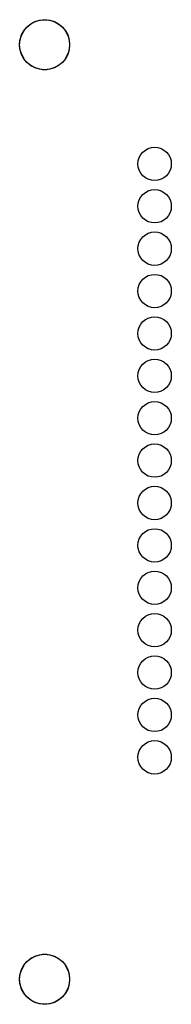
# Model space of a CAD drawing. Extents: x 170.5 to 229.5, y -99.5 to -40.5.
# Tile 1 of 3: x 170.5 to 179.6, y -99.5 to -40.5. Entities that reach past the tile are written whole.
import ezdxf

# ---------------------------------------------------------------- set-up
doc = ezdxf.new("R2010")
doc.units = 0
doc.layers.add('BLACK', color=7, linetype='CONTINUOUS')

msp = doc.modelspace()

# ---------------------------------------------------------------- linework, layer by layer
at = {"layer": 'BLACK', "linetype": 'CONTINUOUS'}
for p, q in [((171.18, -40.7443), (171.397, -40.6263)), ((171.397, -40.6263), (171.632, -40.5459)), ((171.632, -40.5459), (171.876, -40.5051)), ((171.876, -40.5051), (172.124, -40.5051)), ((172.124, -40.5051), (172.368, -40.5459)), ((172.368, -40.5459), (172.603, -40.6263)), ((172.603, -40.6263), (172.82, -40.7443)), ((170.581, -41.513), (170.681, -41.2861)), ((170.681, -41.2861), (170.816, -41.0787)), ((170.816, -41.0787), (170.984, -40.8964)), ((170.984, -40.8964), (171.18, -40.7443)), ((172.82, -40.7443), (173.016, -40.8964)), ((173.016, -40.8964), (173.184, -41.0787)), ((173.184, -41.0787), (173.319, -41.2861)), ((173.319, -41.2861), (173.419, -41.513)), ((170.5, -42), (170.52, -41.7531)), ((170.52, -41.7531), (170.581, -41.513)), ((173.419, -41.513), (173.48, -41.7531)), ((173.48, -41.7531), (173.5, -42)), ((170.52, -42.2469), (170.5, -42)), ((170.581, -42.487), (170.52, -42.2469)), ((173.48, -42.2469), (173.419, -42.487)), ((173.5, -42), (173.48, -42.2469)), ((170.681, -42.7139), (170.581, -42.487)), ((170.816, -42.9213), (170.681, -42.7139)), ((170.984, -43.1036), (170.816, -42.9213)), ((173.184, -42.9213), (173.016, -43.1036)), ((173.319, -42.7139), (173.184, -42.9213)), ((173.419, -42.487), (173.319, -42.7139)), ((171.18, -43.2557), (170.984, -43.1036)), ((171.397, -43.3737), (171.18, -43.2557)), ((171.632, -43.4541), (171.397, -43.3737)), ((171.876, -43.4949), (171.632, -43.4541)), ((172.124, -43.4949), (171.876, -43.4949)), ((172.368, -43.4541), (172.124, -43.4949)), ((172.603, -43.3737), (172.368, -43.4541)), ((172.82, -43.2557), (172.603, -43.3737)), ((173.016, -43.1036), (172.82, -43.2557)), ((177.893, -48.4329), (178.044, -48.3085)), ((178.044, -48.3085), (178.217, -48.2161)), ((178.217, -48.2161), (178.405, -48.1592)), ((178.405, -48.1592), (178.6, -48.14)), ((178.6, -48.14), (178.795, -48.1592)), ((178.795, -48.1592), (178.983, -48.2161)), ((178.983, -48.2161), (179.156, -48.3085)), ((179.156, -48.3085), (179.307, -48.4329)), ((177.6, -49.14), (177.619, -48.9449)), ((177.619, -48.9449), (177.676, -48.7573)), ((177.676, -48.7573), (177.769, -48.5844)), ((177.769, -48.5844), (177.893, -48.4329)), ((179.307, -48.4329), (179.431, -48.5844)), ((179.431, -48.5844), (179.524, -48.7573)), ((179.524, -48.7573), (179.581, -48.9449)), ((179.581, -48.9449), (179.6, -49.14)), ((177.619, -49.3351), (177.6, -49.14)), ((177.676, -49.5227), (177.619, -49.3351)), ((177.769, -49.6956), (177.676, -49.5227)), ((179.524, -49.5227), (179.431, -49.6956)), ((179.581, -49.3351), (179.524, -49.5227)), ((179.6, -49.14), (179.581, -49.3351)), ((177.893, -49.8471), (177.769, -49.6956)), ((178.044, -49.9715), (177.893, -49.8471)), ((178.217, -50.0639), (178.044, -49.9715)), ((178.405, -50.1208), (178.217, -50.0639)), ((178.6, -50.14), (178.405, -50.1208)), ((178.795, -50.1208), (178.6, -50.14)), ((178.983, -50.0639), (178.795, -50.1208)), ((179.156, -49.9715), (178.983, -50.0639)), ((179.307, -49.8471), (179.156, -49.9715)), ((179.431, -49.6956), (179.307, -49.8471)), ((178.217, -50.7561), (178.405, -50.6992)), ((178.405, -50.6992), (178.6, -50.68)), ((178.6, -50.68), (178.795, -50.6992)), ((178.795, -50.6992), (178.983, -50.7561)), ((177.619, -51.4849), (177.676, -51.2973)), ((177.676, -51.2973), (177.769, -51.1244)), ((177.769, -51.1244), (177.893, -50.9729)), ((177.893, -50.9729), (178.044, -50.8485)), ((178.044, -50.8485), (178.217, -50.7561)), ((178.983, -50.7561), (179.156, -50.8485)), ((179.156, -50.8485), (179.307, -50.9729)), ((179.307, -50.9729), (179.431, -51.1244)), ((179.431, -51.1244), (179.524, -51.2973)), ((179.524, -51.2973), (179.581, -51.4849)), ((177.6, -51.68), (177.619, -51.4849)), ((177.619, -51.8751), (177.6, -51.68)), ((177.676, -52.0627), (177.619, -51.8751)), ((179.581, -51.8751), (179.524, -52.0627)), ((179.581, -51.4849), (179.6, -51.68)), ((179.6, -51.68), (179.581, -51.8751)), ((177.769, -52.2356), (177.676, -52.0627)), ((177.893, -52.3871), (177.769, -52.2356)), ((178.044, -52.5115), (177.893, -52.3871)), ((179.307, -52.3871), (179.156, -52.5115)), ((179.431, -52.2356), (179.307, -52.3871)), ((179.524, -52.0627), (179.431, -52.2356)), ((178.217, -52.6039), (178.044, -52.5115)), ((178.405, -52.6608), (178.217, -52.6039)), ((178.6, -52.68), (178.405, -52.6608)), ((178.795, -52.6608), (178.6, -52.68)), ((178.983, -52.6039), (178.795, -52.6608)), ((179.156, -52.5115), (178.983, -52.6039)), ((177.676, -53.8373), (177.769, -53.6644)), ((177.769, -53.6644), (177.893, -53.5129)), ((177.893, -53.5129), (178.044, -53.3885)), ((178.044, -53.3885), (178.217, -53.2961)), ((178.217, -53.2961), (178.405, -53.2392)), ((178.405, -53.2392), (178.6, -53.22)), ((178.6, -53.22), (178.795, -53.2392)), ((178.795, -53.2392), (178.983, -53.2961)), ((178.983, -53.2961), (179.156, -53.3885)), ((179.156, -53.3885), (179.307, -53.5129)), ((179.307, -53.5129), (179.431, -53.6644)), ((179.431, -53.6644), (179.524, -53.8373)), ((177.6, -54.22), (177.619, -54.0249)), ((177.619, -54.4151), (177.6, -54.22)), ((177.619, -54.0249), (177.676, -53.8373)), ((179.524, -53.8373), (179.581, -54.0249)), ((179.581, -54.0249), (179.6, -54.22)), ((179.6, -54.22), (179.581, -54.4151)), ((177.676, -54.6027), (177.619, -54.4151)), ((177.769, -54.7756), (177.676, -54.6027)), ((177.893, -54.9271), (177.769, -54.7756)), ((179.431, -54.7756), (179.307, -54.9271)), ((179.524, -54.6027), (179.431, -54.7756)), ((179.581, -54.4151), (179.524, -54.6027)), ((178.044, -55.0515), (177.893, -54.9271)), ((178.217, -55.1439), (178.044, -55.0515)), ((178.405, -55.2008), (178.217, -55.1439)), ((178.6, -55.22), (178.405, -55.2008)), ((178.795, -55.2008), (178.6, -55.22)), ((178.983, -55.1439), (178.795, -55.2008)), ((179.156, -55.0515), (178.983, -55.1439)), ((179.307, -54.9271), (179.156, -55.0515)), ((177.893, -56.0529), (178.044, -55.9285)), ((178.044, -55.9285), (178.217, -55.8361)), ((178.217, -55.8361), (178.405, -55.7792)), ((178.405, -55.7792), (178.6, -55.76)), ((178.6, -55.76), (178.795, -55.7792)), ((178.795, -55.7792), (178.983, -55.8361)), ((178.983, -55.8361), (179.156, -55.9285)), ((179.156, -55.9285), (179.307, -56.0529)), ((177.6, -56.76), (177.619, -56.5649)), ((177.619, -56.5649), (177.676, -56.3773)), ((177.676, -56.3773), (177.769, -56.2044)), ((177.769, -56.2044), (177.893, -56.0529)), ((179.307, -56.0529), (179.431, -56.2044)), ((179.431, -56.2044), (179.524, -56.3773)), ((179.524, -56.3773), (179.581, -56.5649)), ((179.581, -56.5649), (179.6, -56.76)), ((177.619, -56.9551), (177.6, -56.76)), ((177.676, -57.1427), (177.619, -56.9551)), ((177.769, -57.3156), (177.676, -57.1427)), ((179.524, -57.1427), (179.431, -57.3156)), ((179.581, -56.9551), (179.524, -57.1427)), ((179.6, -56.76), (179.581, -56.9551)), ((177.893, -57.4671), (177.769, -57.3156)), ((178.044, -57.5915), (177.893, -57.4671)), ((178.217, -57.6839), (178.044, -57.5915)), ((178.405, -57.7408), (178.217, -57.6839)), ((178.6, -57.76), (178.405, -57.7408)), ((178.795, -57.7408), (178.6, -57.76)), ((178.983, -57.6839), (178.795, -57.7408)), ((179.156, -57.5915), (178.983, -57.6839)), ((179.307, -57.4671), (179.156, -57.5915)), ((179.431, -57.3156), (179.307, -57.4671)), ((178.044, -58.4685), (178.217, -58.3761)), ((178.217, -58.3761), (178.405, -58.3192)), ((178.405, -58.3192), (178.6, -58.3)), ((178.6, -58.3), (178.795, -58.3192)), ((178.795, -58.3192), (178.983, -58.3761)), ((178.983, -58.3761), (179.156, -58.4685)), ((177.619, -59.1049), (177.676, -58.9173)), ((177.676, -58.9173), (177.769, -58.7444)), ((177.769, -58.7444), (177.893, -58.5929)), ((177.893, -58.5929), (178.044, -58.4685)), ((179.156, -58.4685), (179.307, -58.5929)), ((179.307, -58.5929), (179.431, -58.7444)), ((179.431, -58.7444), (179.524, -58.9173)), ((179.524, -58.9173), (179.581, -59.1049)), ((177.6, -59.3), (177.619, -59.1049)), ((177.619, -59.4951), (177.6, -59.3)), ((177.676, -59.6827), (177.619, -59.4951)), ((179.581, -59.4951), (179.524, -59.6827)), ((179.581, -59.1049), (179.6, -59.3)), ((179.6, -59.3), (179.581, -59.4951)), ((177.769, -59.8556), (177.676, -59.6827)), ((177.893, -60.0071), (177.769, -59.8556)), ((178.044, -60.1315), (177.893, -60.0071)), ((178.217, -60.2239), (178.044, -60.1315)), ((179.156, -60.1315), (178.983, -60.2239)), ((179.307, -60.0071), (179.156, -60.1315)), ((179.431, -59.8556), (179.307, -60.0071)), ((179.524, -59.6827), (179.431, -59.8556)), ((178.405, -60.2808), (178.217, -60.2239)), ((178.6, -60.3), (178.405, -60.2808)), ((178.795, -60.2808), (178.6, -60.3)), ((178.983, -60.2239), (178.795, -60.2808)), ((177.676, -61.4573), (177.769, -61.2844)), ((177.769, -61.2844), (177.893, -61.1329)), ((177.893, -61.1329), (178.044, -61.0085)), ((178.044, -61.0085), (178.217, -60.9161)), ((178.217, -60.9161), (178.405, -60.8592)), ((178.405, -60.8592), (178.6, -60.84)), ((178.6, -60.84), (178.795, -60.8592)), ((178.795, -60.8592), (178.983, -60.9161)), ((178.983, -60.9161), (179.156, -61.0085)), ((179.156, -61.0085), (179.307, -61.1329)), ((179.307, -61.1329), (179.431, -61.2844)), ((179.431, -61.2844), (179.524, -61.4573)), ((177.6, -61.84), (177.619, -61.6449)), ((177.619, -62.0351), (177.6, -61.84)), ((177.619, -61.6449), (177.676, -61.4573)), ((179.524, -61.4573), (179.581, -61.6449)), ((179.581, -61.6449), (179.6, -61.84)), ((179.6, -61.84), (179.581, -62.0351)), ((177.676, -62.2227), (177.619, -62.0351)), ((177.769, -62.3956), (177.676, -62.2227)), ((177.893, -62.5471), (177.769, -62.3956)), ((179.431, -62.3956), (179.307, -62.5471)), ((179.524, -62.2227), (179.431, -62.3956)), ((179.581, -62.0351), (179.524, -62.2227)), ((178.044, -62.6715), (177.893, -62.5471)), ((178.217, -62.7639), (178.044, -62.6715)), ((178.405, -62.8208), (178.217, -62.7639)), ((178.6, -62.84), (178.405, -62.8208)), ((178.795, -62.8208), (178.6, -62.84)), ((178.983, -62.7639), (178.795, -62.8208)), ((179.156, -62.6715), (178.983, -62.7639)), ((179.307, -62.5471), (179.156, -62.6715)), ((177.769, -63.8244), (177.893, -63.6729)), ((177.893, -63.6729), (178.044, -63.5485)), ((178.044, -63.5485), (178.217, -63.4561)), ((178.217, -63.4561), (178.405, -63.3992)), ((178.405, -63.3992), (178.6, -63.38)), ((178.6, -63.38), (178.795, -63.3992)), ((178.795, -63.3992), (178.983, -63.4561)), ((178.983, -63.4561), (179.156, -63.5485)), ((179.156, -63.5485), (179.307, -63.6729)), ((179.307, -63.6729), (179.431, -63.8244)), ((177.6, -64.38), (177.619, -64.1849)), ((177.619, -64.1849), (177.676, -63.9973)), ((177.676, -63.9973), (177.769, -63.8244)), ((179.431, -63.8244), (179.524, -63.9973)), ((179.524, -63.9973), (179.581, -64.1849)), ((179.581, -64.1849), (179.6, -64.38)), ((177.619, -64.5751), (177.6, -64.38)), ((177.676, -64.7627), (177.619, -64.5751)), ((177.769, -64.9356), (177.676, -64.7627)), ((179.524, -64.7627), (179.431, -64.9356)), ((179.581, -64.5751), (179.524, -64.7627)), ((179.6, -64.38), (179.581, -64.5751)), ((177.893, -65.0871), (177.769, -64.9356)), ((178.044, -65.2115), (177.893, -65.0871)), ((178.217, -65.3039), (178.044, -65.2115)), ((178.405, -65.3608), (178.217, -65.3039)), ((178.6, -65.38), (178.405, -65.3608)), ((178.795, -65.3608), (178.6, -65.38)), ((178.983, -65.3039), (178.795, -65.3608)), ((179.156, -65.2115), (178.983, -65.3039)), ((179.307, -65.0871), (179.156, -65.2115)), ((179.431, -64.9356), (179.307, -65.0871)), ((178.044, -66.0885), (178.217, -65.9961)), ((178.217, -65.9961), (178.405, -65.9392)), ((178.405, -65.9392), (178.6, -65.92)), ((178.6, -65.92), (178.795, -65.9392)), ((178.795, -65.9392), (178.983, -65.9961)), ((178.983, -65.9961), (179.156, -66.0885)), ((177.619, -66.7249), (177.676, -66.5373)), ((177.676, -66.5373), (177.769, -66.3644)), ((177.769, -66.3644), (177.893, -66.2129)), ((177.893, -66.2129), (178.044, -66.0885)), ((179.156, -66.0885), (179.307, -66.2129)), ((179.307, -66.2129), (179.431, -66.3644)), ((179.431, -66.3644), (179.524, -66.5373)), ((179.524, -66.5373), (179.581, -66.7249)), ((177.6, -66.92), (177.619, -66.7249)), ((177.619, -67.1151), (177.6, -66.92)), ((177.676, -67.3027), (177.619, -67.1151)), ((179.581, -67.1151), (179.524, -67.3027)), ((179.581, -66.7249), (179.6, -66.92)), ((179.6, -66.92), (179.581, -67.1151)), ((177.769, -67.4756), (177.676, -67.3027)), ((177.893, -67.6271), (177.769, -67.4756)), ((178.044, -67.7515), (177.893, -67.6271)), ((178.217, -67.8439), (178.044, -67.7515)), ((178.405, -67.9008), (178.217, -67.8439)), ((178.983, -67.8439), (178.795, -67.9008)), ((179.156, -67.7515), (178.983, -67.8439)), ((179.307, -67.6271), (179.156, -67.7515)), ((179.431, -67.4756), (179.307, -67.6271)), ((179.524, -67.3027), (179.431, -67.4756)), ((178.6, -67.92), (178.405, -67.9008)), ((178.795, -67.9008), (178.6, -67.92)), ((177.676, -69.0773), (177.769, -68.9044)), ((177.769, -68.9044), (177.893, -68.7529)), ((177.893, -68.7529), (178.044, -68.6285)), ((178.044, -68.6285), (178.217, -68.5361)), ((178.217, -68.5361), (178.405, -68.4792)), ((178.405, -68.4792), (178.6, -68.46)), ((178.6, -68.46), (178.795, -68.4792)), ((178.795, -68.4792), (178.983, -68.5361)), ((178.983, -68.5361), (179.156, -68.6285)), ((179.156, -68.6285), (179.307, -68.7529)), ((179.307, -68.7529), (179.431, -68.9044)), ((179.431, -68.9044), (179.524, -69.0773)), ((177.6, -69.46), (177.619, -69.2649)), ((177.619, -69.6551), (177.6, -69.46)), ((177.619, -69.2649), (177.676, -69.0773)), ((179.524, -69.0773), (179.581, -69.2649)), ((179.581, -69.2649), (179.6, -69.46)), ((179.6, -69.46), (179.581, -69.6551)), ((177.676, -69.8427), (177.619, -69.6551)), ((177.769, -70.0156), (177.676, -69.8427)), ((177.893, -70.1671), (177.769, -70.0156)), ((178.044, -70.2915), (177.893, -70.1671)), ((179.307, -70.1671), (179.156, -70.2915)), ((179.431, -70.0156), (179.307, -70.1671)), ((179.524, -69.8427), (179.431, -70.0156)), ((179.581, -69.6551), (179.524, -69.8427)), ((178.217, -70.3839), (178.044, -70.2915)), ((178.405, -70.4408), (178.217, -70.3839)), ((178.6, -70.46), (178.405, -70.4408)), ((178.795, -70.4408), (178.6, -70.46)), ((178.983, -70.3839), (178.795, -70.4408)), ((179.156, -70.2915), (178.983, -70.3839)), ((177.769, -71.4444), (177.893, -71.2929)), ((177.893, -71.2929), (178.044, -71.1685)), ((178.044, -71.1685), (178.217, -71.0761)), ((178.217, -71.0761), (178.405, -71.0192)), ((178.405, -71.0192), (178.6, -71)), ((178.6, -71), (178.795, -71.0192)), ((178.795, -71.0192), (178.983, -71.0761)), ((178.983, -71.0761), (179.156, -71.1685)), ((179.156, -71.1685), (179.307, -71.2929)), ((179.307, -71.2929), (179.431, -71.4444)), ((177.6, -72), (177.619, -71.8049)), ((177.619, -71.8049), (177.676, -71.6173)), ((177.676, -71.6173), (177.769, -71.4444)), ((179.431, -71.4444), (179.524, -71.6173)), ((179.524, -71.6173), (179.581, -71.8049)), ((179.581, -71.8049), (179.6, -72)), ((177.619, -72.1951), (177.6, -72)), ((177.676, -72.3827), (177.619, -72.1951)), ((177.769, -72.5556), (177.676, -72.3827)), ((177.893, -72.7071), (177.769, -72.5556)), ((179.431, -72.5556), (179.307, -72.7071)), ((179.524, -72.3827), (179.431, -72.5556)), ((179.581, -72.1951), (179.524, -72.3827)), ((179.6, -72), (179.581, -72.1951)), ((178.044, -72.8315), (177.893, -72.7071)), ((178.217, -72.9239), (178.044, -72.8315)), ((178.405, -72.9808), (178.217, -72.9239)), ((178.6, -73), (178.405, -72.9808)), ((178.795, -72.9808), (178.6, -73)), ((178.983, -72.9239), (178.795, -72.9808)), ((179.156, -72.8315), (178.983, -72.9239)), ((179.307, -72.7071), (179.156, -72.8315)), ((177.893, -73.8329), (178.044, -73.7085)), ((178.044, -73.7085), (178.217, -73.6161)), ((178.217, -73.6161), (178.405, -73.5592)), ((178.405, -73.5592), (178.6, -73.54)), ((178.6, -73.54), (178.795, -73.5592)), ((178.795, -73.5592), (178.983, -73.6161)), ((178.983, -73.6161), (179.156, -73.7085)), ((179.156, -73.7085), (179.307, -73.8329)), ((177.619, -74.3449), (177.676, -74.1573)), ((177.676, -74.1573), (177.769, -73.9844)), ((177.769, -73.9844), (177.893, -73.8329)), ((179.307, -73.8329), (179.431, -73.9844)), ((179.431, -73.9844), (179.524, -74.1573)), ((179.524, -74.1573), (179.581, -74.3449)), ((177.6, -74.54), (177.619, -74.3449)), ((177.619, -74.7351), (177.6, -74.54)), ((177.676, -74.9227), (177.619, -74.7351)), ((177.769, -75.0956), (177.676, -74.9227)), ((179.524, -74.9227), (179.431, -75.0956)), ((179.581, -74.7351), (179.524, -74.9227)), ((179.581, -74.3449), (179.6, -74.54)), ((179.6, -74.54), (179.581, -74.7351)), ((177.893, -75.2471), (177.769, -75.0956)), ((178.044, -75.3715), (177.893, -75.2471)), ((178.217, -75.4639), (178.044, -75.3715)), ((178.405, -75.5208), (178.217, -75.4639)), ((178.983, -75.4639), (178.795, -75.5208)), ((179.156, -75.3715), (178.983, -75.4639)), ((179.307, -75.2471), (179.156, -75.3715)), ((179.431, -75.0956), (179.307, -75.2471)), ((178.217, -76.1561), (178.405, -76.0992)), ((178.6, -75.54), (178.405, -75.5208)), ((178.405, -76.0992), (178.6, -76.08)), ((178.795, -75.5208), (178.6, -75.54)), ((178.6, -76.08), (178.795, -76.0992)), ((178.795, -76.0992), (178.983, -76.1561)), ((177.619, -76.8849), (177.676, -76.6973)), ((177.676, -76.6973), (177.769, -76.5244)), ((177.769, -76.5244), (177.893, -76.3729)), ((177.893, -76.3729), (178.044, -76.2485)), ((178.044, -76.2485), (178.217, -76.1561)), ((178.983, -76.1561), (179.156, -76.2485)), ((179.156, -76.2485), (179.307, -76.3729)), ((179.307, -76.3729), (179.431, -76.5244)), ((179.431, -76.5244), (179.524, -76.6973)), ((179.524, -76.6973), (179.581, -76.8849)), ((177.6, -77.08), (177.619, -76.8849)), ((177.619, -77.2751), (177.6, -77.08)), ((177.676, -77.4627), (177.619, -77.2751)), ((179.581, -77.2751), (179.524, -77.4627)), ((179.581, -76.8849), (179.6, -77.08)), ((179.6, -77.08), (179.581, -77.2751)), ((177.769, -77.6356), (177.676, -77.4627)), ((177.893, -77.7871), (177.769, -77.6356)), ((178.044, -77.9115), (177.893, -77.7871)), ((179.307, -77.7871), (179.156, -77.9115)), ((179.431, -77.6356), (179.307, -77.7871)), ((179.524, -77.4627), (179.431, -77.6356)), ((178.217, -78.0039), (178.044, -77.9115)), ((178.405, -78.0608), (178.217, -78.0039)), ((178.6, -78.08), (178.405, -78.0608)), ((178.795, -78.0608), (178.6, -78.08)), ((178.983, -78.0039), (178.795, -78.0608)), ((179.156, -77.9115), (178.983, -78.0039)), ((177.769, -79.0644), (177.893, -78.9129)), ((177.893, -78.9129), (178.044, -78.7885)), ((178.044, -78.7885), (178.217, -78.6961)), ((178.217, -78.6961), (178.405, -78.6392)), ((178.405, -78.6392), (178.6, -78.62)), ((178.6, -78.62), (178.795, -78.6392)), ((178.795, -78.6392), (178.983, -78.6961)), ((178.983, -78.6961), (179.156, -78.7885)), ((179.156, -78.7885), (179.307, -78.9129)), ((179.307, -78.9129), (179.431, -79.0644)), ((177.6, -79.62), (177.619, -79.4249)), ((177.619, -79.8151), (177.6, -79.62)), ((177.619, -79.4249), (177.676, -79.2373)), ((177.676, -79.2373), (177.769, -79.0644)), ((179.431, -79.0644), (179.524, -79.2373)), ((179.524, -79.2373), (179.581, -79.4249)), ((179.581, -79.4249), (179.6, -79.62)), ((179.6, -79.62), (179.581, -79.8151)), ((177.676, -80.0027), (177.619, -79.8151)), ((177.769, -80.1756), (177.676, -80.0027)), ((177.893, -80.3271), (177.769, -80.1756)), ((179.431, -80.1756), (179.307, -80.3271)), ((179.524, -80.0027), (179.431, -80.1756)), ((179.581, -79.8151), (179.524, -80.0027)), ((178.044, -80.4515), (177.893, -80.3271)), ((178.217, -80.5439), (178.044, -80.4515)), ((178.405, -80.6008), (178.217, -80.5439)), ((178.6, -80.62), (178.405, -80.6008)), ((178.795, -80.6008), (178.6, -80.62)), ((178.983, -80.5439), (178.795, -80.6008)), ((179.156, -80.4515), (178.983, -80.5439)), ((179.307, -80.3271), (179.156, -80.4515)), ((177.893, -81.4529), (178.044, -81.3285)), ((178.044, -81.3285), (178.217, -81.2361)), ((178.217, -81.2361), (178.405, -81.1792)), ((178.405, -81.1792), (178.6, -81.16)), ((178.6, -81.16), (178.795, -81.1792)), ((178.795, -81.1792), (178.983, -81.2361)), ((178.983, -81.2361), (179.156, -81.3285)), ((179.156, -81.3285), (179.307, -81.4529)), ((177.6, -82.16), (177.619, -81.9649)), ((177.619, -81.9649), (177.676, -81.7773)), ((177.676, -81.7773), (177.769, -81.6044)), ((177.769, -81.6044), (177.893, -81.4529)), ((179.307, -81.4529), (179.431, -81.6044)), ((179.431, -81.6044), (179.524, -81.7773)), ((179.524, -81.7773), (179.581, -81.9649)), ((179.581, -81.9649), (179.6, -82.16)), ((177.619, -82.3551), (177.6, -82.16)), ((177.676, -82.5427), (177.619, -82.3551)), ((177.769, -82.7156), (177.676, -82.5427)), ((179.524, -82.5427), (179.431, -82.7156)), ((179.581, -82.3551), (179.524, -82.5427)), ((179.6, -82.16), (179.581, -82.3551)), ((177.893, -82.8671), (177.769, -82.7156)), ((178.044, -82.9915), (177.893, -82.8671)), ((178.217, -83.0839), (178.044, -82.9915)), ((178.405, -83.1408), (178.217, -83.0839)), ((178.6, -83.16), (178.405, -83.1408)), ((178.795, -83.1408), (178.6, -83.16)), ((178.983, -83.0839), (178.795, -83.1408)), ((179.156, -82.9915), (178.983, -83.0839)), ((179.307, -82.8671), (179.156, -82.9915)), ((179.431, -82.7156), (179.307, -82.8671)), ((178.044, -83.8685), (178.217, -83.7761)), ((178.217, -83.7761), (178.405, -83.7192)), ((178.405, -83.7192), (178.6, -83.7)), ((178.6, -83.7), (178.795, -83.7192)), ((178.795, -83.7192), (178.983, -83.7761)), ((178.983, -83.7761), (179.156, -83.8685)), ((177.619, -84.5049), (177.676, -84.3173)), ((177.676, -84.3173), (177.769, -84.1444)), ((177.769, -84.1444), (177.893, -83.9929)), ((177.893, -83.9929), (178.044, -83.8685)), ((179.156, -83.8685), (179.307, -83.9929)), ((179.307, -83.9929), (179.431, -84.1444)), ((179.431, -84.1444), (179.524, -84.3173)), ((179.524, -84.3173), (179.581, -84.5049)), ((177.6, -84.7), (177.619, -84.5049)), ((177.619, -84.8951), (177.6, -84.7)), ((177.676, -85.0827), (177.619, -84.8951)), ((179.581, -84.8951), (179.524, -85.0827)), ((179.581, -84.5049), (179.6, -84.7)), ((179.6, -84.7), (179.581, -84.8951)), ((177.769, -85.2556), (177.676, -85.0827)), ((177.893, -85.4071), (177.769, -85.2556)), ((178.044, -85.5315), (177.893, -85.4071)), ((178.217, -85.6239), (178.044, -85.5315)), ((179.156, -85.5315), (178.983, -85.6239)), ((179.307, -85.4071), (179.156, -85.5315)), ((179.431, -85.2556), (179.307, -85.4071)), ((179.524, -85.0827), (179.431, -85.2556)), ((178.405, -85.6808), (178.217, -85.6239)), ((178.6, -85.7), (178.405, -85.6808)), ((178.795, -85.6808), (178.6, -85.7)), ((178.983, -85.6239), (178.795, -85.6808)), ((170.984, -96.8964), (171.18, -96.7442)), ((171.18, -96.7442), (171.397, -96.6263)), ((171.397, -96.6263), (171.632, -96.5459)), ((171.632, -96.5459), (171.876, -96.5051)), ((171.876, -96.5051), (172.124, -96.5051)), ((172.124, -96.5051), (172.368, -96.5459)), ((172.368, -96.5459), (172.603, -96.6263)), ((172.603, -96.6263), (172.82, -96.7442)), ((172.82, -96.7442), (173.016, -96.8964)), ((170.581, -97.513), (170.681, -97.2861)), ((170.681, -97.2861), (170.816, -97.0787)), ((170.816, -97.0787), (170.984, -96.8964)), ((173.016, -96.8964), (173.184, -97.0787)), ((173.184, -97.0787), (173.319, -97.2861)), ((173.319, -97.2861), (173.419, -97.513)), ((170.5, -98), (170.52, -97.7531)), ((170.52, -97.7531), (170.581, -97.513)), ((173.419, -97.513), (173.48, -97.7531)), ((173.48, -97.7531), (173.5, -98)), ((170.52, -98.2469), (170.5, -98)), ((170.581, -98.487), (170.52, -98.2469)), ((170.681, -98.7139), (170.581, -98.487)), ((173.419, -98.487), (173.319, -98.7139)), ((173.48, -98.2469), (173.419, -98.487)), ((173.5, -98), (173.48, -98.2469)), ((170.816, -98.9213), (170.681, -98.7139)), ((170.984, -99.1036), (170.816, -98.9213)), ((171.18, -99.2557), (170.984, -99.1036)), ((173.016, -99.1036), (172.82, -99.2557)), ((173.184, -98.9213), (173.016, -99.1036)), ((173.319, -98.7139), (173.184, -98.9213)), ((171.397, -99.3737), (171.18, -99.2557)), ((171.632, -99.4541), (171.397, -99.3737)), ((171.876, -99.4949), (171.632, -99.4541)), ((172.124, -99.4949), (171.876, -99.4949)), ((172.368, -99.4541), (172.124, -99.4949)), ((172.603, -99.3737), (172.368, -99.4541)), ((172.82, -99.2557), (172.603, -99.3737))]:
    msp.add_line(p, q, dxfattribs=at)
at = {"layer": 'BLACK'}
for centre in [(172, -42), (172, -98)]:
    msp.add_circle(centre, 1.5, dxfattribs=at)

doc.saveas('drawing.dxf')
